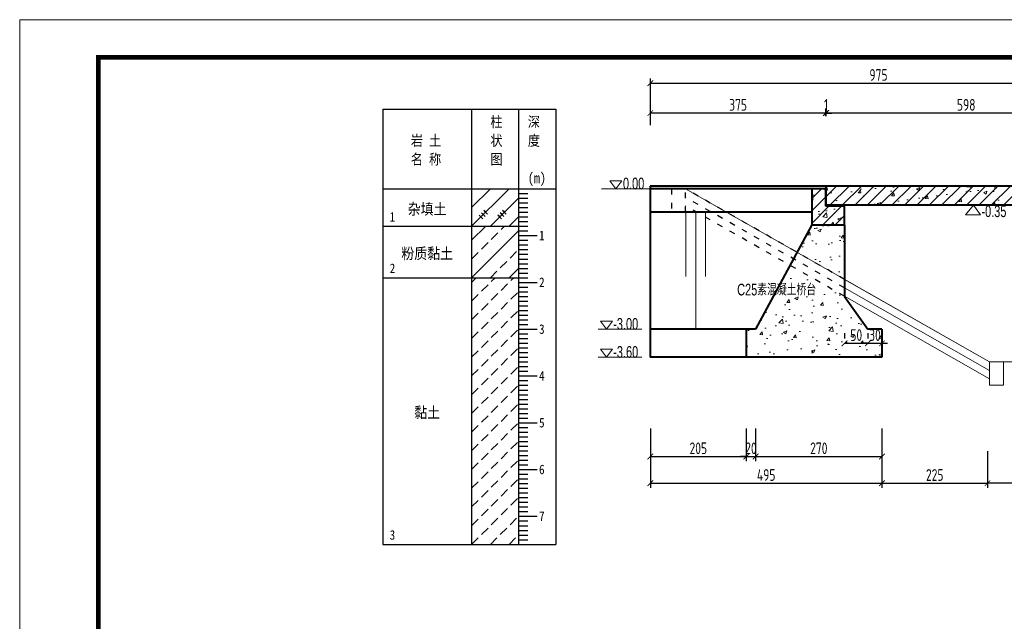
# Model space of a CAD drawing. Header units: inches. Extents: x 112594 to 193184, y 44995 to 116598.
# Tile 9 of 153: x 113439 to 115543, y 52599 to 53885. Entities that reach past the tile are written whole.
import ezdxf
from ezdxf.enums import TextEntityAlignment as Align

# ---------------------------------------------------------------- set-up
doc = ezdxf.new("R2010")
doc.units = ezdxf.units.IN
doc.header["$MEASUREMENT"] = 0
doc.linetypes.add('ACAD_ISO03W100', pattern=[30, 12, -18])
doc.layers.get('0').update_dxf_attribs({"lineweight": 15})
for name, color, linetype in [('1', 7, 'Continuous'), ('3', 7, 'Continuous'), ('6', 7, 'Continuous')]:
    doc.layers.add(name, color=color, linetype=linetype)
for name, color, linetype, lineweight in [('BM1', 7, 'Continuous', 15), ('虚线', 2, 'ACAD_ISO03W100', 25), ('轮廓线', 1, 'Continuous', 40)]:
    doc.layers.add(name, color=color, linetype=linetype, lineweight=lineweight)
doc.styles.add('HZTXT', font='tssdeng.shx', dxfattribs={"width": 0.75, "bigfont": 'hztxt.shx'})
doc.styles.get("Standard").update_dxf_attribs({"font": 'hztxt_e.shx', "width": 0.7, "bigfont": 'hztxt.shx'})
doc.styles.add('楷体', font='SimSun.ttf', dxfattribs={"width": 0.85})
doc.dimstyles.new('3', dxfattribs={"dimtxt": 25, "dimasz": 12, "dimexe": 10, "dimexo": 30, "dimgap": 5, "dimtad": 1, "dimdec": 0, "dimzin": 0, "dimdsep": 46, "dimtxsty": 'HZTXT', "dimblk": 'ARCHTICK', "dimcen": 0, "dimclrt": 7, "dimazin": 2, "dimtfac": 1, "dimtdec": 0, "dimtix": 1, "dimtmove": 2, "dimatfit": 3, "dimfxl": 250, "dimtolj": 1, "dimtzin": 0, "dimarcsym": 0})
doc.dimstyles.new('6', dxfattribs={"dimtxt": 25, "dimasz": 12, "dimexe": 10, "dimexo": 130, "dimgap": 5, "dimtad": 1, "dimdec": 0, "dimzin": 0, "dimdsep": 46, "dimtxsty": 'HZTXT', "dimblk": 'ARCHTICK', "dimcen": 0, "dimclrt": 7, "dimazin": 2, "dimtfac": 1, "dimtdec": 0, "dimtix": 1, "dimtmove": 2, "dimatfit": 3, "dimfxl": 250, "dimtolj": 1, "dimtzin": 0, "dimarcsym": 0})
pattern_1 = [(50, (91781.76, -69946.76), (71.726018, -6.275213), [7.5, -82.5]), (355, (91781.76, -69946.76), (-13.875133, 75.219213), [6, -66]), (100.4514, (91787.74, -69947.28), (57.85094, 68.943954), [6.37402, -70.11421]), (46.1842, (91781.76, -69926.76), (106.724105, -16.5519), [11.25, -123.75]), (96.6356, (91790.66, -69928.14), (93.46627, 97.41179), [9.56103, -105.1713]), (351.1842, (91781.76, -69926.76), (93.46619, 97.41186), [9, -99]), (21, (91791.76, -69931.76), (59.690705, -40.26189), [7.5, -82.5]), (326, (91791.76, -69931.76), (24.331533, 72.515005), [6, -66]), (71.4514, (91796.736, -69935.114), (84.022263, 32.25305), [6.37402, -70.11421]), (37.5, (91781.762, -69946.76), (1.2159855, 33.2893854), [0, -65.2, 0, -67, 0, -66.25]), (7.5, (91781.762, -69946.76), (26.306954, 39.441171), [0, -38.2, 0, -63.7, 0, -25.25]), (327.5, (91759.462, -69946.76), (53.3822436, -2.255487), [0, -25, 0, -78, 0, -103.5]), (317.5, (91749.46, -69946.76), (58.318617, 10.010498), [0, -32.5, 0, -51.8, 0, -73.5])]
pattern_2 = [(45, (91781.762, -69946.76), (-13.2582521, 13.2582521), [])]

# ---------------------------------------------------------------- blocks, each defined once
blk = doc.blocks.new('_ArchTick')
at = {"color": 0, "linetype": 'ByBlock', "const_width": 0.15}
blk.add_lwpolyline([(-0.5, -0.5), (0.5, 0.5)], dxfattribs=at)
blk = doc.blocks.new('*D666')
at = {"color": 0, "lineweight": -2}
for p, q in [((115161.2, 53685.2), (115149.2, 53685.2)), ((115161.2, 53678.2), (115161.2, 53695.2)), ((115161.2, 53685.2), (115162.2, 53685.2)), ((115162.2, 53678.2), (115162.2, 53695.2)), ((115162.2, 53685.2), (115174.2, 53685.2))]:
    blk.add_line(p, q, dxfattribs=at)
at = {"color": 0, "lineweight": -2, "xscale": 12, "yscale": 12, "zscale": 12}
blk.add_blockref('_ArchTick', (115161.2, 53685.2), dxfattribs=at)
at = {"color": 0, "lineweight": -2, "xscale": 12, "yscale": 12, "zscale": 12, "rotation": 180}
blk.add_blockref('_ArchTick', (115162.2, 53685.2), dxfattribs=at)
at = {"color": 7, "insert": (115161.7, 53702.7), "char_height": 25, "attachment_point": 5, "style": 'HZTXT'}
blk.add_mtext('\\A1;1', dxfattribs=at)
blk = doc.blocks.new('*D670')
at = {"color": 0, "lineweight": -2}
for p, q in [((114786.2, 53010.7), (114786.2, 52941.1)), ((114991.2, 53010.7), (114991.2, 52941.1)), ((114786.2, 52951.1), (114991.2, 52951.1))]:
    blk.add_line(p, q, dxfattribs=at)
at = {"color": 0, "lineweight": -2, "xscale": 12, "yscale": 12, "zscale": 12, "rotation": 180}
blk.add_blockref('_ArchTick', (114786.2, 52951.1), dxfattribs=at)
at = {"color": 0, "lineweight": -2, "xscale": 12, "yscale": 12, "zscale": 12}
blk.add_blockref('_ArchTick', (114991.2, 52951.1), dxfattribs=at)
at = {"color": 7, "insert": (114888.7, 52968.6), "char_height": 25, "attachment_point": 5, "style": 'HZTXT'}
blk.add_mtext('\\A1;205', dxfattribs=at)
blk = doc.blocks.new('*D671')
at = {"color": 0, "lineweight": -2}
for p, q in [((114991.2, 53010.7), (114991.2, 52941.1)), ((115011.2, 53010.7), (115011.2, 52941.1)), ((114991.2, 52951.1), (114979.2, 52951.1)), ((114991.2, 52951.1), (115011.2, 52951.1)), ((115011.2, 52951.1), (115023.2, 52951.1))]:
    blk.add_line(p, q, dxfattribs=at)
at = {"color": 0, "lineweight": -2, "xscale": 12, "yscale": 12, "zscale": 12}
blk.add_blockref('_ArchTick', (114991.2, 52951.1), dxfattribs=at)
at = {"color": 0, "lineweight": -2, "xscale": 12, "yscale": 12, "zscale": 12, "rotation": 180}
blk.add_blockref('_ArchTick', (115011.2, 52951.1), dxfattribs=at)
at = {"color": 7, "insert": (115001.2, 52968.6), "char_height": 25, "attachment_point": 5, "style": 'HZTXT'}
blk.add_mtext('\\A1;20', dxfattribs=at)
blk = doc.blocks.new('*D672')
at = {"color": 0, "lineweight": -2}
for p, q in [((115011.2, 53010.7), (115011.2, 52941.1)), ((115281.2, 53010.7), (115281.2, 52941.1)), ((115011.2, 52951.1), (115281.2, 52951.1))]:
    blk.add_line(p, q, dxfattribs=at)
at = {"color": 0, "lineweight": -2, "xscale": 12, "yscale": 12, "zscale": 12, "rotation": 180}
blk.add_blockref('_ArchTick', (115011.2, 52951.1), dxfattribs=at)
at = {"color": 0, "lineweight": -2, "xscale": 12, "yscale": 12, "zscale": 12}
blk.add_blockref('_ArchTick', (115281.2, 52951.1), dxfattribs=at)
at = {"color": 7, "insert": (115146.2, 52968.6), "char_height": 25, "attachment_point": 5, "style": 'HZTXT'}
blk.add_mtext('\\A1;270', dxfattribs=at)
blk = doc.blocks.new('*D673')
at = {"color": 0, "lineweight": -2}
for p, q in [((114786.2, 52994), (114786.2, 52884)), ((115281.2, 52994), (115281.2, 52884)), ((114786.2, 52894), (115281.2, 52894))]:
    blk.add_line(p, q, dxfattribs=at)
at = {"color": 0, "lineweight": -2, "xscale": 12, "yscale": 12, "zscale": 12, "rotation": 180}
blk.add_blockref('_ArchTick', (114786.2, 52894), dxfattribs=at)
at = {"color": 0, "lineweight": -2, "xscale": 12, "yscale": 12, "zscale": 12}
blk.add_blockref('_ArchTick', (115281.2, 52894), dxfattribs=at)
at = {"color": 7, "insert": (115033.7, 52911.5), "char_height": 25, "attachment_point": 5, "style": 'HZTXT'}
blk.add_mtext('\\A1;495', dxfattribs=at)
blk = doc.blocks.new('三角形')
at = {"layer": '轮廓线', "color": 0, "lineweight": 20}
for p, q in [((24441.9, 199232.1), (24477.5, 199232.1)), ((24459.3, 199208.6), (24441.9, 199232.1)), ((24477.5, 199232.1), (24459.3, 199208.6))]:
    blk.add_line(p, q, dxfattribs=at)
blk = doc.blocks.new('*D674')
at = {"color": 0, "lineweight": -2}
for p, q in [((114786.2, 53659.1), (114786.2, 53695.2)), ((115161.2, 53685.2), (114786.2, 53685.2)), ((115161.2, 53678.2), (115161.2, 53695.2))]:
    blk.add_line(p, q, dxfattribs=at)
at = {"color": 0, "lineweight": -2, "xscale": 12, "yscale": 12, "zscale": 12, "rotation": 180}
blk.add_blockref('_ArchTick', (114786.2, 53685.2), dxfattribs=at)
at = {"color": 0, "lineweight": -2, "xscale": 12, "yscale": 12, "zscale": 12}
blk.add_blockref('_ArchTick', (115161.2, 53685.2), dxfattribs=at)
at = {"color": 7, "insert": (114973.7, 53702.7), "char_height": 25, "attachment_point": 5, "style": 'HZTXT'}
blk.add_mtext('\\A1;375', dxfattribs=at)
blk = doc.blocks.new('*D675')
at = {"color": 0, "lineweight": -2}
for p, q in [((115281.2, 52994), (115281.2, 52884)), ((115506.7, 52962.5), (115506.7, 52884)), ((115281.2, 52894), (115506.7, 52894))]:
    blk.add_line(p, q, dxfattribs=at)
at = {"color": 0, "lineweight": -2, "xscale": 12, "yscale": 12, "zscale": 12, "rotation": 180}
blk.add_blockref('_ArchTick', (115281.2, 52894), dxfattribs=at)
at = {"color": 0, "lineweight": -2, "xscale": 12, "yscale": 12, "zscale": 12}
blk.add_blockref('_ArchTick', (115506.7, 52894), dxfattribs=at)
at = {"color": 7, "insert": (115393.9, 52911.5), "char_height": 25, "attachment_point": 5, "style": 'HZTXT'}
blk.add_mtext('\\A1;225', dxfattribs=at)
blk = doc.blocks.new('*D677')
at = {"color": 0, "lineweight": -2}
for p, q in [((115201.2, 53214.9), (115201.2, 53203)), ((115251.2, 53214.9), (115251.2, 53203)), ((115201.2, 53193), (115251.2, 53193))]:
    blk.add_line(p, q, dxfattribs=at)
at = {"color": 0, "lineweight": -2, "xscale": 12, "yscale": 12, "zscale": 12, "rotation": 180}
blk.add_blockref('_ArchTick', (115201.2, 53193), dxfattribs=at)
at = {"color": 0, "lineweight": -2, "xscale": 12, "yscale": 12, "zscale": 12}
blk.add_blockref('_ArchTick', (115251.2, 53193), dxfattribs=at)
at = {"color": 7, "insert": (115226.2, 53210.5), "char_height": 25, "attachment_point": 5, "style": 'HZTXT'}
blk.add_mtext('\\A1;50', dxfattribs=at)
blk = doc.blocks.new('*D679')
at = {"color": 0, "lineweight": -2}
for p, q in [((115506.7, 52901.2), (115506.7, 52884)), ((116016.2, 52894), (115506.7, 52894)), ((116016.2, 52880.1), (116016.2, 52884))]:
    blk.add_line(p, q, dxfattribs=at)
at = {"color": 0, "lineweight": -2, "xscale": 12, "yscale": 12, "zscale": 12, "rotation": 180}
blk.add_blockref('_ArchTick', (115506.7, 52894), dxfattribs=at)
at = {"color": 0, "lineweight": -2, "xscale": 12, "yscale": 12, "zscale": 12}
blk.add_blockref('_ArchTick', (116016.2, 52894), dxfattribs=at)
at = {"color": 7, "insert": (115761.4, 52911.5), "char_height": 25, "attachment_point": 5, "style": 'HZTXT'}
blk.add_mtext('\\A1;510', dxfattribs=at)
blk = doc.blocks.new('*D722')
at = {"color": 0, "lineweight": -2}
for p, q in [((115162.2, 53678.2), (115162.2, 53695.2)), ((115760.2, 53685.2), (115162.2, 53685.2)), ((115760.2, 53678.2), (115760.2, 53695.2))]:
    blk.add_line(p, q, dxfattribs=at)
at = {"color": 0, "lineweight": -2, "xscale": 12, "yscale": 12, "zscale": 12, "rotation": 180}
blk.add_blockref('_ArchTick', (115162.2, 53685.2), dxfattribs=at)
at = {"color": 0, "lineweight": -2, "xscale": 12, "yscale": 12, "zscale": 12}
blk.add_blockref('_ArchTick', (115760.2, 53685.2), dxfattribs=at)
at = {"color": 7, "insert": (115461.2, 53702.7), "char_height": 25, "attachment_point": 5, "style": 'HZTXT'}
blk.add_mtext('\\A1;598', dxfattribs=at)
blk = doc.blocks.new('*D726')
at = {"color": 0, "lineweight": -2}
for p, q in [((114786.2, 53669.5), (114786.2, 53759.1)), ((115761.2, 53716.2), (115761.2, 53759.1)), ((114786.2, 53749.1), (115761.2, 53749.1))]:
    blk.add_line(p, q, dxfattribs=at)
at = {"color": 0, "lineweight": -2, "xscale": 12, "yscale": 12, "zscale": 12, "rotation": 180}
blk.add_blockref('_ArchTick', (114786.2, 53749.1), dxfattribs=at)
at = {"color": 0, "lineweight": -2, "xscale": 12, "yscale": 12, "zscale": 12}
blk.add_blockref('_ArchTick', (115761.2, 53749.1), dxfattribs=at)
at = {"color": 7, "insert": (115273.7, 53766.6), "char_height": 25, "attachment_point": 5, "style": 'HZTXT'}
blk.add_mtext('\\A1;975', dxfattribs=at)
blk = doc.blocks.new('*D734')
at = {"color": 0, "lineweight": -2}
for p, q in [((115251.2, 53214.9), (115251.2, 53203)), ((115281.2, 53214.9), (115281.2, 53203)), ((115251.2, 53193), (115239.2, 53193)), ((115251.2, 53193), (115281.2, 53193)), ((115281.2, 53193), (115293.2, 53193))]:
    blk.add_line(p, q, dxfattribs=at)
at = {"color": 0, "lineweight": -2, "xscale": 12, "yscale": 12, "zscale": 12}
blk.add_blockref('_ArchTick', (115251.2, 53193), dxfattribs=at)
at = {"color": 0, "lineweight": -2, "xscale": 12, "yscale": 12, "zscale": 12, "rotation": 180}
blk.add_blockref('_ArchTick', (115281.2, 53193), dxfattribs=at)
at = {"color": 7, "insert": (115266.2, 53210.5), "char_height": 25, "attachment_point": 5, "style": 'HZTXT'}
blk.add_mtext('\\A1;30', dxfattribs=at)

msp = doc.modelspace()

# ---------------------------------------------------------------- hatches: boundary and pattern name
h = msp.add_hatch()
h.set_pattern_fill('AR-CONC', color=256, scale=10, style=0)
h.set_pattern_definition(pattern_1)
h.paths.add_polyline_path([(115760.16797, 53488.18126), (115760.16797, 53529.11126), (115162.16797, 53529.11126), (115162.16797, 53488.18126)])
h = msp.add_hatch()
h.set_pattern_fill('ANSI31', color=256, scale=150, style=0)
h.set_pattern_definition(pattern_2)
h.paths.add_polyline_path([(115760.16797, 53488.18126), (115760.16797, 53529.11126), (115162.16797, 53529.11126), (115162.16797, 53488.18126)])
h = msp.add_hatch()
h.set_pattern_fill('ANSI31', color=256, scale=150, style=0)
h.set_pattern_definition(pattern_2)
h.paths.add_polyline_path([(115161.16797, 53486.18126), (115161.16797, 53523.18126), (115131.16797, 53523.18126), (115131.16797, 53446.18126), (115201.16797, 53446.18126), (115201.16797, 53486.18126)])
h = msp.add_hatch()
h.set_pattern_fill('AR-CONC', color=256, scale=10, style=0)
h.set_pattern_definition(pattern_1)
h.paths.add_polyline_path([(115161.16797, 53486.18126), (115161.16797, 53523.18126), (115131.16797, 53523.18126), (115131.16797, 53446.18126), (115201.16797, 53446.18126), (115201.16797, 53486.18126)])
h = msp.add_hatch()
h.set_pattern_fill('AR-CONC', color=256, scale=10, style=0)
h.set_pattern_definition([(50, (0, 0), (71.726018, -6.275213), [7.5, -82.5]), (355, (0, 0), (-13.875133, 75.219213), [6, -66]), (100.4514, (5.98, -0.52), (57.85094, 68.943954), [6.37402, -70.11421]), (46.1842, (0, 20), (106.724105, -16.5519), [11.25, -123.75]), (96.6356, (8.89, 18.62), (93.46627, 97.41179), [9.56103, -105.1713]), (351.1842, (0, 20), (93.46619, 97.41186), [9, -99]), (21, (10, 15), (59.690705, -40.26189), [7.5, -82.5]), (326, (10, 15), (24.331533, 72.515005), [6, -66]), (71.4514, (14.974, 11.645), (84.022263, 32.25305), [6.37402, -70.11421]), (37.5, (0, 0), (1.2159855, 33.2893854), [0, -65.2, 0, -67, 0, -66.25]), (7.5, (0, 0), (26.306954, 39.441171), [0, -38.2, 0, -63.7, 0, -25.25]), (327.5, (-22.3, 0), (53.3822436, -2.255487), [0, -25, 0, -78, 0, -103.5]), (317.5, (-32.3, 0), (58.318617, 10.010498), [0, -32.5, 0, -51.8, 0, -73.5])])
h.paths.add_polyline_path([(115200.77843, 53293.72959), (115084.68993, 53359.81073), (115011.16797, 53223.18424), (114991.16797, 53223.18424), (114991.16797, 53163.18424), (115281.16797, 53163.18424), (115281.16797, 53223.18424), (115251.16797, 53223.18424)])
h.paths.add_polyline_path([(115201.16797, 53446.18126), (115131.16797, 53446.18126), (115099.57536, 53387.47244), (115201.16797, 53329.6428)])
h.paths.add_polyline_path([(115207.65835, 53229.2029), (115244.67758, 53229.2029), (115244.67758, 53191.7029), (115207.65835, 53191.7029)], flags=24)
h.paths.add_polyline_path([(115247.65835, 53229.2029), (115284.67758, 53229.2029), (115284.67758, 53191.7029), (115247.65835, 53191.7029)], flags=9)
h.paths.add_polyline_path([(114967.39512, 53289.29635), (115117.8774, 53289.29635), (115117.8774, 53326.50107), (114967.39512, 53326.50107)], flags=9)

# ---------------------------------------------------------------- linework, layer by layer
for p, q in [((113438.54004, 53884.72805), (121924.19669, 53884.72805)), ((114786.16797, 53523.18126), (114682.10706, 53523.18126)), ((114861.16797, 53523.18126), (115511.16797, 53153.18126)), ((115476.64961, 53488.18126), (115459.66735, 53467.25479)), ((115491.50449, 53467.25479), (115476.64961, 53488.18126)), ((114861.77371, 53473.18126), (114861.77371, 53335.82638)), ((114883.28465, 53473.18126), (114883.28465, 53223.18424)), ((114903.98799, 53473.18126), (114903.98799, 53335.82638)), ((115459.66735, 53467.25479), (115491.50449, 53467.25479)), ((115511.16797, 53153.18126), (115201.16797, 53329.6428)), ((115511.16797, 53135.11379), (115201.16797, 53311.57533)), ((115511.16797, 53117.04631), (115201.16797, 53293.50785)), ((114767.68345, 53223.18424), (114674.41626, 53223.18424)), ((114767.68345, 53163.18424), (114674.41626, 53163.18424)), ((115511.16797, 53153.18126), (115716.16797, 53153.18126)), ((115511.16797, 53153.18126), (115511.16797, 53103.18126)), ((115541.16797, 53103.18126), (115541.16797, 53153.18126)), ((115511.16797, 53103.18126), (115541.16797, 53103.18126))]:
    msp.add_line(p, q)
at = {"layer": '1'}
for p, q in [((114214.30726, 53693.18126), (114214.30726, 52763.18126)), ((114214.30726, 53693.18126), (114584.30726, 53693.18126)), ((114404.30726, 53693.18126), (114404.30726, 52763.18126)), ((114504.30726, 53693.18126), (114504.30726, 52763.18126)), ((114584.30726, 53693.18126), (114584.30726, 52763.18126)), ((114214.30726, 53523.18126), (114584.30726, 53523.18126))]:
    msp.add_line(p, q, dxfattribs=at)
at = {"layer": '3'}
for p, q in [((114504.30726, 53523.18126), (114524.30726, 53523.18126)), ((114504.30726, 53513.18126), (114524.30726, 53513.18126)), ((114504.30726, 53503.18126), (114524.30726, 53503.18126)), ((114504.30726, 53493.18126), (114524.30726, 53493.18126)), ((114504.30726, 53483.18126), (114524.30726, 53483.18126)), ((114504.30726, 53473.18126), (114524.30726, 53473.18126)), ((114504.30726, 53463.18126), (114524.30726, 53463.18126)), ((114504.30726, 53453.18126), (114524.30726, 53453.18126)), ((114504.30726, 53443.18126), (114524.30726, 53443.18126)), ((114504.30726, 53433.18126), (114524.30726, 53433.18126)), ((114504.30726, 53423.18126), (114524.30726, 53423.18126)), ((114504.30726, 53423.18126), (114544.30726, 53423.18126)), ((114504.30726, 53413.18126), (114524.30726, 53413.18126)), ((114504.30726, 53403.18126), (114524.30726, 53403.18126)), ((114504.30726, 53393.18126), (114524.30726, 53393.18126)), ((114504.30726, 53383.18126), (114524.30726, 53383.18126)), ((114504.30726, 53373.18126), (114524.30726, 53373.18126)), ((114504.30726, 53363.18126), (114524.30726, 53363.18126)), ((114504.30726, 53353.18126), (114524.30726, 53353.18126)), ((114504.30726, 53343.18126), (114524.30726, 53343.18126)), ((114504.30726, 53333.18126), (114524.30726, 53333.18126)), ((114504.30726, 53323.18126), (114524.30726, 53323.18126)), ((114504.30726, 53323.18126), (114544.30726, 53323.18126)), ((114504.30726, 53313.18126), (114524.30726, 53313.18126)), ((114504.30726, 53303.18126), (114524.30726, 53303.18126)), ((114504.30726, 53293.18126), (114524.30726, 53293.18126)), ((114504.30726, 53283.18126), (114524.30726, 53283.18126)), ((114504.30726, 53273.18126), (114524.30726, 53273.18126)), ((114504.30726, 53263.18126), (114524.30726, 53263.18126)), ((114504.30726, 53253.18126), (114524.30726, 53253.18126)), ((114504.30726, 53243.18126), (114524.30726, 53243.18126)), ((114504.30726, 53233.18126), (114524.30726, 53233.18126)), ((114504.30726, 53223.18126), (114524.30726, 53223.18126)), ((114504.30726, 53223.18126), (114544.30726, 53223.18126)), ((114504.30726, 53213.18126), (114524.30726, 53213.18126)), ((114504.30726, 53203.18126), (114524.30726, 53203.18126)), ((114504.30726, 53193.18126), (114524.30726, 53193.18126)), ((114504.30726, 53183.18126), (114524.30726, 53183.18126)), ((114504.30726, 53173.18126), (114524.30726, 53173.18126)), ((114504.30726, 53163.18126), (114524.30726, 53163.18126)), ((114504.30726, 53153.18126), (114524.30726, 53153.18126)), ((114504.30726, 53143.18126), (114524.30726, 53143.18126)), ((114504.30726, 53133.18126), (114524.30726, 53133.18126)), ((114504.30726, 53123.18126), (114524.30726, 53123.18126)), ((114504.30726, 53123.18126), (114544.30726, 53123.18126)), ((114504.30726, 53113.18126), (114524.30726, 53113.18126)), ((114504.30726, 53103.18126), (114524.30726, 53103.18126)), ((114504.30726, 53093.18126), (114524.30726, 53093.18126)), ((114504.30726, 53083.18126), (114524.30726, 53083.18126)), ((114504.30726, 53073.18126), (114524.30726, 53073.18126)), ((114504.30726, 53063.18126), (114524.30726, 53063.18126)), ((114504.30726, 53053.18126), (114524.30726, 53053.18126)), ((114504.30726, 53043.18126), (114524.30726, 53043.18126)), ((114504.30726, 53033.18126), (114524.30726, 53033.18126)), ((114504.30726, 53023.18126), (114524.30726, 53023.18126)), ((114504.30726, 53023.18126), (114544.30726, 53023.18126)), ((114504.30726, 53013.18126), (114524.30726, 53013.18126)), ((114504.30726, 53003.18126), (114524.30726, 53003.18126)), ((114504.30726, 52993.18126), (114524.30726, 52993.18126)), ((114504.30726, 52983.18126), (114524.30726, 52983.18126)), ((114504.30726, 52973.18126), (114524.30726, 52973.18126)), ((114504.30726, 52963.18126), (114524.30726, 52963.18126)), ((114504.30726, 52953.18126), (114524.30726, 52953.18126)), ((114504.30726, 52943.18126), (114524.30726, 52943.18126)), ((114504.30726, 52933.18126), (114524.30726, 52933.18126)), ((114504.30726, 52923.18126), (114524.30726, 52923.18126)), ((114504.30726, 52923.18126), (114544.30726, 52923.18126)), ((114504.30726, 52913.18126), (114524.30726, 52913.18126)), ((114504.30726, 52903.18126), (114524.30726, 52903.18126)), ((114504.30726, 52893.18126), (114524.30726, 52893.18126)), ((114504.30726, 52883.18126), (114524.30726, 52883.18126)), ((114504.30726, 52873.18126), (114524.30726, 52873.18126)), ((114504.30726, 52863.18126), (114524.30726, 52863.18126)), ((114504.30726, 52853.18126), (114524.30726, 52853.18126)), ((114504.30726, 52843.18126), (114524.30726, 52843.18126)), ((114504.30726, 52833.18126), (114524.30726, 52833.18126)), ((114504.30726, 52823.18126), (114524.30726, 52823.18126)), ((114504.30726, 52823.18126), (114544.30726, 52823.18126)), ((114504.30726, 52813.18126), (114524.30726, 52813.18126)), ((114504.30726, 52803.18126), (114524.30726, 52803.18126)), ((114504.30726, 52793.18126), (114524.30726, 52793.18126)), ((114504.30726, 52783.18126), (114524.30726, 52783.18126)), ((114504.30726, 52773.18126), (114524.30726, 52773.18126)), ((114504.30726, 52763.18126), (114584.30726, 52763.18126))]:
    msp.add_line(p, q, dxfattribs=at)
at = {"layer": '6'}
for p, q in [((114404.30726, 53443.18126), (114484.30726, 53523.18126)), ((114404.30726, 53483.18126), (114444.30726, 53523.18126)), ((114404.30726, 53523.18126), (114404.30726, 53523.18126)), ((114444.30726, 53443.18126), (114504.30726, 53503.18126)), ((114424.30726, 53463.18126), (114420.30726, 53467.18126)), ((114420.30726, 53467.18126), (114428.30726, 53459.18126)), ((114429.30726, 53468.18126), (114425.30726, 53472.18126)), ((114425.30726, 53472.18126), (114433.30726, 53464.18126)), ((114434.30726, 53473.18126), (114430.30726, 53477.18126)), ((114430.30726, 53477.18126), (114438.30726, 53469.18126)), ((114464.30726, 53463.18126), (114460.30726, 53467.18126)), ((114460.30726, 53467.18126), (114468.30726, 53459.18126)), ((114469.30726, 53468.18126), (114465.30726, 53472.18126)), ((114465.30726, 53472.18126), (114473.30726, 53464.18126)), ((114474.30726, 53473.18126), (114470.30726, 53477.18126)), ((114470.30726, 53477.18126), (114478.30726, 53469.18126)), ((114214.30726, 53443.18126), (114404.30726, 53443.18126)), ((114404.30726, 53443.18126), (114409.30726, 53443.18126)), ((114404.30726, 53413.18126), (114434.30726, 53443.18126)), ((114409.30726, 53443.18126), (114504.30726, 53443.18126)), ((114467.30726, 53436.18126), (114474.30726, 53443.18126)), ((114484.30726, 53443.18126), (114504.30726, 53463.18126)), ((114404.30726, 53333.18126), (114504.30726, 53433.18126)), ((114446.30726, 53415.18126), (114460.30726, 53429.18126)), ((114425.30726, 53394.18126), (114439.30726, 53408.18126)), ((114404.30726, 53373.18126), (114418.30726, 53387.18126)), ((114486.30726, 53375.18126), (114500.30726, 53389.18126)), ((114465.30726, 53354.18126), (114479.30726, 53368.18126)), ((114444.30726, 53333.18126), (114458.30726, 53347.18126)), ((114484.30726, 53333.18126), (114504.30726, 53353.18126)), ((114214.30726, 53333.18126), (114404.30726, 53333.18126)), ((114404.30726, 53333.18126), (114409.30726, 53333.18126)), ((114404.30726, 53323.18126), (114414.30726, 53333.18126)), ((114409.30726, 53333.18126), (114504.30726, 53333.18126)), ((114425.30726, 53304.18126), (114439.30726, 53318.18126)), ((114446.30726, 53325.18126), (114454.30726, 53333.18126)), ((114467.30726, 53306.18126), (114481.30726, 53320.18126)), ((114488.30726, 53327.18126), (114494.30726, 53333.18126)), ((114404.30726, 53283.18126), (114418.30726, 53297.18126)), ((114446.30726, 53285.18126), (114460.30726, 53299.18126)), ((114488.30726, 53287.18126), (114502.30726, 53301.18126)), ((114425.30726, 53264.18126), (114439.30726, 53278.18126)), ((114467.30726, 53266.18126), (114481.30726, 53280.18126)), ((114404.30726, 53243.18126), (114418.30726, 53257.18126)), ((114446.30726, 53245.18126), (114460.30726, 53259.18126)), ((114488.30726, 53247.18126), (114502.30726, 53261.18126)), ((114425.30726, 53224.18126), (114439.30726, 53238.18126)), ((114467.30726, 53226.18126), (114481.30726, 53240.18126)), ((114404.30726, 53203.18126), (114418.30726, 53217.18126)), ((114446.30726, 53205.18126), (114460.30726, 53219.18126)), ((114488.30726, 53207.18126), (114502.30726, 53221.18126)), ((114425.30726, 53184.18126), (114439.30726, 53198.18126)), ((114467.30726, 53186.18126), (114481.30726, 53200.18126)), ((114404.30726, 53163.18126), (114418.30726, 53177.18126)), ((114446.30726, 53165.18126), (114460.30726, 53179.18126)), ((114488.30726, 53167.18126), (114502.30726, 53181.18126)), ((114425.30726, 53144.18126), (114439.30726, 53158.18126)), ((114467.30726, 53146.18126), (114481.30726, 53160.18126)), ((114404.30726, 53123.18126), (114418.30726, 53137.18126)), ((114446.30726, 53125.18126), (114460.30726, 53139.18126)), ((114488.30726, 53127.18126), (114502.30726, 53141.18126)), ((114425.30726, 53104.18126), (114439.30726, 53118.18126)), ((114467.30726, 53106.18126), (114481.30726, 53120.18126)), ((114404.30726, 53083.18126), (114418.30726, 53097.18126)), ((114446.30726, 53085.18126), (114460.30726, 53099.18126)), ((114488.30726, 53087.18126), (114502.30726, 53101.18126)), ((114425.30726, 53064.18126), (114439.30726, 53078.18126)), ((114467.30726, 53066.18126), (114481.30726, 53080.18126)), ((114404.30726, 53043.18126), (114418.30726, 53057.18126)), ((114446.30726, 53045.18126), (114460.30726, 53059.18126)), ((114488.30726, 53047.18126), (114502.30726, 53061.18126)), ((114425.30726, 53024.18126), (114439.30726, 53038.18126)), ((114467.30726, 53026.18126), (114481.30726, 53040.18126)), ((114404.30726, 53003.18126), (114418.30726, 53017.18126)), ((114446.30726, 53005.18126), (114460.30726, 53019.18126)), ((114488.30726, 53007.18126), (114502.30726, 53021.18126)), ((114425.30726, 52984.18126), (114439.30726, 52998.18126)), ((114467.30726, 52986.18126), (114481.30726, 53000.18126)), ((114488.30726, 52967.18126), (114502.30726, 52981.18126)), ((114404.30726, 52963.18126), (114418.30726, 52977.18126)), ((114446.30726, 52965.18126), (114460.30726, 52979.18126)), ((114467.30726, 52946.18126), (114481.30726, 52960.18126)), ((114425.30726, 52944.18126), (114439.30726, 52958.18126)), ((114446.30726, 52925.18126), (114460.30726, 52939.18126)), ((114488.30726, 52927.18126), (114502.30726, 52941.18126)), ((114404.30726, 52923.18126), (114418.30726, 52937.18126)), ((114425.30726, 52904.18126), (114439.30726, 52918.18126)), ((114467.30726, 52906.18126), (114481.30726, 52920.18126)), ((114404.30726, 52883.18126), (114418.30726, 52897.18126)), ((114446.30726, 52885.18126), (114460.30726, 52899.18126)), ((114488.30726, 52887.18126), (114502.30726, 52901.18126)), ((114425.30726, 52864.18126), (114439.30726, 52878.18126)), ((114467.30726, 52866.18126), (114481.30726, 52880.18126)), ((114404.30726, 52843.18126), (114418.30726, 52857.18126)), ((114446.30726, 52845.18126), (114460.30726, 52859.18126)), ((114488.30726, 52847.18126), (114502.30726, 52861.18126)), ((114425.30726, 52824.18126), (114439.30726, 52838.18126)), ((114467.30726, 52826.18126), (114481.30726, 52840.18126)), ((114404.30726, 52803.18126), (114418.30726, 52817.18126)), ((114446.30726, 52805.18126), (114460.30726, 52819.18126)), ((114486.30726, 52805.18126), (114500.30726, 52819.18126)), ((114425.30726, 52784.18126), (114439.30726, 52798.18126)), ((114465.30726, 52784.18126), (114479.30726, 52798.18126)), ((114404.30726, 52763.18126), (114418.30726, 52777.18126)), ((114444.30726, 52763.18126), (114458.30726, 52777.18126)), ((114484.30726, 52763.18126), (114498.30726, 52777.18126)), ((114214.30726, 52763.18126), (114404.30726, 52763.18126)), ((114404.30726, 52763.18126), (114409.30726, 52763.18126)), ((114409.30726, 52763.18126), (114504.30726, 52763.18126))]:
    msp.add_line(p, q, dxfattribs=at)
at = {"layer": 'BM1', "linetype": 'Continuous'}
msp.add_line((113438.54004, 53884.72805), (113438.54004, 50884.42499), dxfattribs=at)
at = {"layer": 'BM1', "color": 0, "linetype": 'Continuous', "const_width": 9.99898}
msp.add_lwpolyline([(113606.38414, 50934.41989), (113606.38414, 53804.42706), (117631.37347, 53804.42706), (117631.37347, 50934.41989)], close=True, dxfattribs=at)
at = {"layer": '虚线'}
for p, q in [((114831.16797, 53523.18126), (114831.16797, 53473.18126)), ((115201.16797, 53329.6428), (114861.16797, 53523.18126)), ((114861.16797, 53473.18126), (114861.16797, 53523.18126)), ((115201.16797, 53311.57533), (114861.16797, 53505.11379)), ((115201.16797, 53293.50785), (114861.16797, 53487.04631)), ((114831.16797, 53473.18126), (114861.16797, 53473.18126))]:
    msp.add_line(p, q, dxfattribs=at)
at = {"layer": '轮廓线', "color": 0, "lineweight": 20}
for p, q in [((114699.58604, 53540.12127), (114725.26126, 53540.12127)), ((114712.13188, 53523.18126), (114699.58604, 53540.12127)), ((114725.26126, 53540.12127), (114712.13188, 53523.18126))]:
    msp.add_line(p, q, dxfattribs=at)
at = {"layer": '轮廓线'}
for p, q in [((115162.16797, 53529.11126), (114786.16797, 53529.11126)), ((114786.16797, 53529.11126), (114786.16797, 53163.18424)), ((115162.16797, 53488.18126), (115162.16797, 53529.18126)), ((115760.16797, 53529.11126), (115162.16797, 53529.11126)), ((115131.16797, 53523.18126), (114786.16797, 53523.18126)), ((115161.16797, 53523.18126), (115131.16797, 53523.18126)), ((115131.16797, 53523.18126), (115131.16797, 53446.18126)), ((115161.16797, 53486.18126), (115161.16797, 53523.18126)), ((115201.16797, 53486.18126), (115161.16797, 53486.18126)), ((115760.16797, 53488.18126), (115162.16797, 53488.18126)), ((115201.16797, 53445.18126), (115201.16797, 53486.18126)), ((115131.16797, 53473.18126), (114786.16797, 53473.18126)), ((115131.16797, 53446.18126), (115011.16797, 53223.18424)), ((115131.16797, 53446.18126), (115201.16797, 53446.18126)), ((115201.16797, 53445.18126), (115201.16797, 53293.18424)), ((115201.16797, 53293.18424), (115251.16797, 53223.18424)), ((115011.16797, 53223.18424), (114786.16797, 53223.18424)), ((114991.16797, 53223.18424), (114991.16797, 53163.18424)), ((115281.16797, 53223.18424), (115251.16797, 53223.18424)), ((115281.16797, 53223.18424), (115281.16797, 53163.18424)), ((115281.16797, 53163.18424), (114786.16797, 53163.18424))]:
    msp.add_line(p, q, dxfattribs=at)

# ---------------------------------------------------------------- block references
at = {"xscale": 0.7200000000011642, "yscale": 0.7200000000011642, "zscale": 0.7200000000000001}
for p in [(97081.50357, -90206.97336), (97081.50357, -90266.97336)]:
    msp.add_blockref('三角形', p, dxfattribs=at)

# ---------------------------------------------------------------- texts
at = {"width": 0.7}
for s, p in [('0.00', (114727.66047, 53522.05763)), ('-0.35', (115493.74463, 53462.77503)), ('C25素混凝土桥台', (114971.72091, 53295.30028)), ('-3.00', (114706.8832, 53222.0606)), ('-3.60', (114706.8832, 53162.0606))]:
    msp.add_text(s, height=25, dxfattribs=at).set_placement(p)
at = {"layer": '1', "style": '楷体', "width": 0.85}
for s, p in [('柱', (114444.30726, 53655.18126)), ('深', (114524.30726, 53655.18126)), ('岩 土', (114274.30726, 53615.18126)), ('状', (114444.30726, 53615.18126)), ('度', (114524.30726, 53615.18126)), ('名 称', (114274.30726, 53575.18126)), ('图', (114444.30726, 53575.18126)), ('(m)', (114524.30726, 53535.18126))]:
    msp.add_text(s, height=22.44, dxfattribs=at).set_placement(p)
at = {"layer": '3', "style": '楷体', "width": 0.85}
for s, p in [('1', (114554.30726, 53413.18126)), ('2', (114554.30726, 53313.18126)), ('3', (114554.30726, 53213.18126)), ('4', (114554.30726, 53113.18126)), ('5', (114554.30726, 53013.18126)), ('6', (114554.30726, 52913.18126)), ('7', (114554.30726, 52813.18126))]:
    msp.add_text(s, height=20.4, dxfattribs=at).set_placement(p, align=Align.CENTER)
at = {"layer": '6', "style": '楷体', "width": 0.85}
for s, p in [('杂填土', (114309.30726, 53468.18126)), ('粉质黏土', (114309.30726, 53373.18126)), ('黏土', (114309.30726, 53033.18126))]:
    msp.add_text(s, height=23.8, dxfattribs=at).set_placement(p, align=Align.CENTER)
for s, p in [('1', (114229.16931, 53453.18126)), ('2', (114229.16931, 53343.18126)), ('3', (114229.16931, 52773.18126))]:
    msp.add_text(s, height=20.4, dxfattribs=at).set_placement(p)

# ---------------------------------------------------------------- dimensions: what is measured, and where the dimension line sits
for base, p1, p2, dimstyle, picture, middle in [((115761.16797, 53749.05662), (114786.16797, 53639.54256), (115761.16797, 53686.18045), '3', '*D726', (115273.66797, 53766.55662)), ((115162.16797, 53685.20569), (115161.16797, 53548.18126), (115162.16797, 53548.18126), '6', '*D666', (115161.66797, 53702.70569)), ((115506.65065, 52894.02592), (116016.16797, 52910.05476), (115506.65065, 52931.17996), '3', '*D679', (115761.40931, 52911.52592))]:
    dim = msp.add_linear_dim(base=base, p1=p1, p2=p2, angle=180, dimstyle=dimstyle)
    dim.commit()
    dim.dimension.update_dxf_attribs({"geometry": picture, "text_midpoint": middle})
for base, p1, p2, dimstyle, picture, middle in [((114786.16797, 53685.20569), (115161.16797, 53548.18126), (114786.16797, 53529.11126), '6', '*D674', (114973.66797, 53702.70569)), ((115162.16797, 53685.20569), (115760.16797, 53548.18126), (115162.16797, 53548.18126), '6', '*D722', (115461.16797, 53702.70569)), ((115251.16797, 53192.9529), (115201.16797, 53184.86264), (115251.16797, 53184.86264), '3', '*D677', (115226.16797, 53210.4529)), ((115281.16797, 53192.9529), (115251.16797, 53184.86264), (115281.16797, 53184.86264), '3', '*D734', (115266.16797, 53210.4529)), ((114991.16797, 52951.11746), (114786.16797, 53040.74023), (114991.16797, 53040.74023), '3', '*D670', (114888.66797, 52968.61746)), ((115281.16797, 52894.02592), (114786.16797, 53023.99064), (115281.16797, 53023.99064), '3', '*D673', (115033.66797, 52911.52592)), ((115011.16797, 52951.11746), (114991.16797, 53040.74023), (115011.16797, 53040.74023), '3', '*D671', (115001.16797, 52968.61746)), ((115281.16797, 52951.11746), (115011.16797, 53040.74023), (115281.16797, 53040.74023), '3', '*D672', (115146.16797, 52968.61746)), ((115506.65065, 52894.02592), (115281.16797, 53023.99064), (115506.65065, 52992.54946), '3', '*D675', (115393.90931, 52911.52592))]:
    dim = msp.add_linear_dim(base=base, p1=p1, p2=p2, dimstyle=dimstyle)
    dim.commit()
    dim.dimension.update_dxf_attribs({"geometry": picture, "text_midpoint": middle})

doc.saveas('drawing.dxf')
